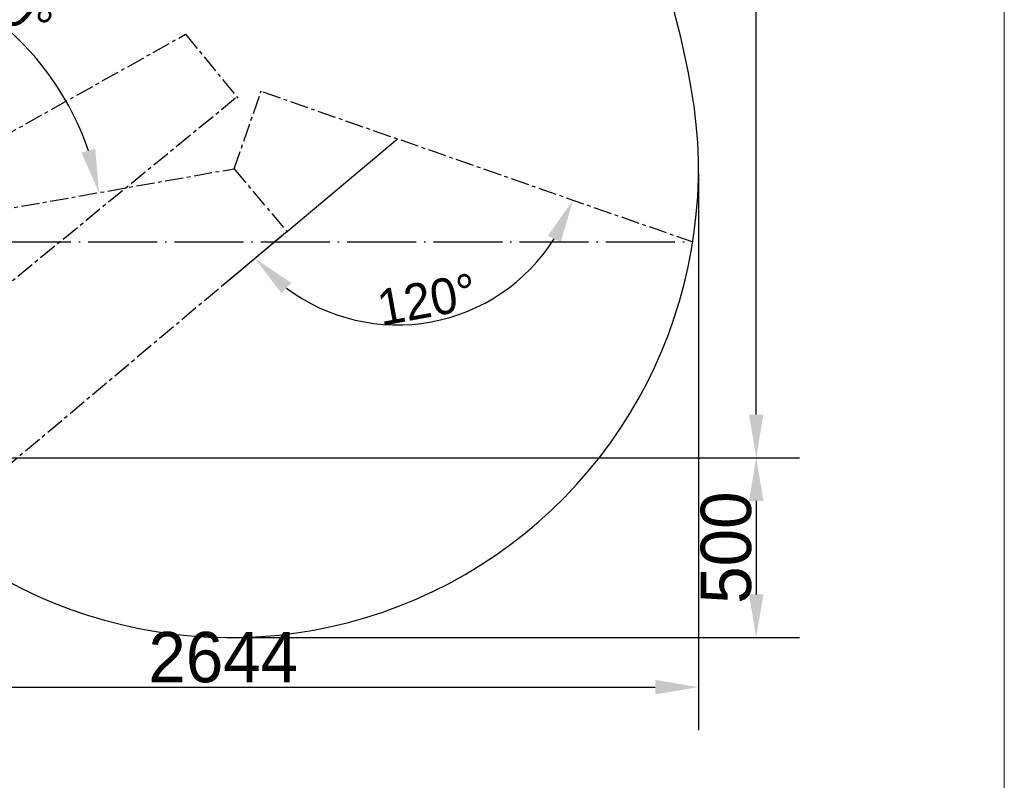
# Model space of a CAD drawing. Header units: millimetres. Extents: x -10540 to 6039, y -7467 to 6433.
# Tile 191 of 236: x -3635 to -896, y -762 to 1353. Entities that reach past the tile are written whole.
import ezdxf

# ---------------------------------------------------------------- set-up
doc = ezdxf.new("R2010")
doc.units = ezdxf.units.MM
doc.header["$LTSCALE"] = 8
doc.header["$PDSIZE"] = -1
doc.linetypes.add('ACAD_ISO04W100', pattern=[30, 24, -3, 0, -3])
doc.linetypes.add('CENTER', pattern=[10.16, 6.35, -1.27, 1.27, -1.27])
doc.layers.get('Defpoints').update_dxf_attribs({"true_color": 0x5e5e5e})
doc.layers.add('1轮廓实线层', color=7, linetype='Continuous', lineweight=18)
doc.layers.add('图框层', color=7, linetype='Continuous', lineweight=18)
doc.layers.add('细实线层', color=7, linetype='Continuous')
doc.dimstyles.new('ISO-25', dxfattribs={"dimscale": 20, "dimtxt": 5, "dimasz": 6, "dimexe": 6, "dimexo": 0.625, "dimtad": 1, "dimtoh": 1, "dimdec": 0, "dimtxsty": 'Standard', "dimcen": 2.5, "dimclrd": 1, "dimclre": 1, "dimclrt": 4, "dimadec": 1, "dimazin": 2, "dimtfac": 1, "dimtdec": 0, "dimtmove": 0, "dimatfit": 0, "dimfxl": 1, "dimarcsym": 0})

# ---------------------------------------------------------------- blocks, each defined once
blk = doc.blocks.new('ZwmFrameMain_A4^_^无分区图框^_^portrait')
at = {"layer": '1轮廓实线层'}
blk.add_line((180, 287), (180, 0), dxfattribs=at)
blk = doc.blocks.new('*D85')
at = {"color": 1, "lineweight": -2, "transparency": 16777216}
for p, q in [((-1747, 924.1), (-1747, -622.8)), ((-4390.8, 112.7), (-4390.8, -622.8)), ((-4270.8, -502.8), (-1867, -502.8))]:
    blk.add_line(p, q, dxfattribs=at)
at = {"color": 1, "transparency": 16777216}
for points in [[(-4270.8, -482.8), (-4270.8, -522.8), (-4390.8, -502.8)], [(-1867, -482.8), (-1867, -522.8), (-1747, -502.8)]]:
    blk.add_solid(points, dxfattribs=at)
at = {"layer": 'Defpoints', "color": 0, "transparency": 16777216}
for p in [(-1747, 936.6), (-4390.8, 125.2), (-1747, -502.8)]:
    blk.add_point(p, dxfattribs=at)
at = {"color": 4, "transparency": 16777216, "insert": (-3068.9, -420.3), "char_height": 100, "attachment_point": 5}
blk.add_mtext('{\\H1.4x;2644}', dxfattribs=at)
blk = doc.blocks.new('*D87')
at = {"color": 1, "lineweight": -2, "transparency": 16777216}
for p, q in [((-4078.3, 135.2), (-1466.2, 135.2)), ((-1586.2, 15.2), (-1586.2, -244.9)), ((-3035.9, -364.9), (-1466.2, -364.9))]:
    blk.add_line(p, q, dxfattribs=at)
at = {"color": 1, "transparency": 16777216}
for points in [[(-1606.2, 15.2), (-1566.2, 15.2), (-1586.2, 135.2)], [(-1606.2, -244.9), (-1566.2, -244.9), (-1586.2, -364.9)]]:
    blk.add_solid(points, dxfattribs=at)
at = {"layer": 'Defpoints', "color": 0, "transparency": 16777216}
for p in [(-4090.8, 135.2), (-3048.4, -364.9), (-1586.2, -364.9)]:
    blk.add_point(p, dxfattribs=at)
at = {"color": 4, "transparency": 16777216, "insert": (-1669.5, -114.9), "char_height": 100, "attachment_point": 5, "rotation": 90}
blk.add_mtext('{\\H1.4x;500}', dxfattribs=at)
blk = doc.blocks.new('*D88')
at = {"color": 1, "lineweight": -2, "transparency": 16777216}
for p, q in [((-4178.3, 3196.7), (-1466.2, 3196.7)), ((-1586.2, 255.2), (-1586.2, 3076.7)), ((-4078.3, 135.2), (-1466.2, 135.2))]:
    blk.add_line(p, q, dxfattribs=at)
at = {"color": 1, "transparency": 16777216}
for points in [[(-1606.2, 3076.7), (-1566.2, 3076.7), (-1586.2, 3196.7)], [(-1606.2, 255.2), (-1566.2, 255.2), (-1586.2, 135.2)]]:
    blk.add_solid(points, dxfattribs=at)
at = {"layer": 'Defpoints', "color": 0, "transparency": 16777216}
for p in [(-4190.8, 3196.7), (-1586.2, 3196.7), (-4090.8, 135.2)]:
    blk.add_point(p, dxfattribs=at)
at = {"color": 4, "transparency": 16777216, "insert": (-1669.5, 1665.9), "char_height": 100, "attachment_point": 5, "rotation": 90}
blk.add_mtext('{\\H1.4x;3061}', dxfattribs=at)
blk = doc.blocks.new('*D100')
at = {"layer": 'Defpoints', "color": 0, "transparency": 16777216}
for p in [(-4190.8, 2125.8), (-2909.8, 2125.2), (-3967.4, 1929.6), (-3669.8, 1679.1), (-3745.6, 668)]:
    blk.add_point(p, dxfattribs=at)
at = {"layer": '细实线层', "color": 1, "lineweight": -2, "transparency": 16777216}
blk.add_arc((-4001.9, 2125.7), 556.5, 292.3505, 347.5936, dxfattribs=at)
at = {"layer": '细实线层', "color": 1, "transparency": 16777216}
for points in [[(-3478.3, 2008.3), (-3438.5, 2004), (-3445.4, 2125.4)], [(-3784.7, 1591.8), (-3795.8, 1630.2), (-3905.5, 1577.6)]]:
    blk.add_solid(points, dxfattribs=at)
at = {"layer": '细实线层', "color": 4, "transparency": 16777216, "insert": (-3624, 1808.3), "char_height": 100, "attachment_point": 5, "rotation": 49.972}
blk.add_mtext('80°', dxfattribs=at)
blk = doc.blocks.new('*D101')
at = {"layer": 'Defpoints', "color": 0, "transparency": 16777216}
for p in [(-2958.8, 1152.4), (-2584.2, 1021.8), (-2895.7, 760.4), (-1762.7, 735.2), (-2671.8, 511.8)]:
    blk.add_point(p, dxfattribs=at)
at = {"layer": '细实线层', "color": 1, "lineweight": -2, "transparency": 16777216}
blk.add_line((-2905.2, 752.4), (-3072.5, 612), dxfattribs=at)
blk.add_arc((-2584.2, 1021.8), 517.5, 233.3255, 327.4512, dxfattribs=at)
at = {"layer": '细实线层', "color": 1, "transparency": 16777216}
for points in [[(-2166.1, 752.1), (-2130.1, 734.6), (-2095.7, 851.3)], [(-2907, 592.2), (-2879.6, 621.3), (-2980.6, 689.1)]]:
    blk.add_solid(points, dxfattribs=at)
at = {"layer": '细实线层', "color": 4, "transparency": 16777216, "insert": (-2502.3, 574.8), "char_height": 100, "attachment_point": 5, "rotation": 10.3884}
blk.add_mtext('120%%D', dxfattribs=at)
blk = doc.blocks.new('*D102')
at = {"layer": 'Defpoints', "color": 0, "transparency": 16777216}
for p in [(-4190.8, 1962.4), (-3558.4, 1206.2), (-3038.6, 938.6), (-4190.8, 802.6), (-4190.8, 735.4)]:
    blk.add_point(p, dxfattribs=at)
at = {"layer": '细实线层', "color": 1, "lineweight": -2, "transparency": 16777216}
blk.add_arc((-4190.8, 735.4), 788.4, 18.7291, 81.2709, dxfattribs=at)
at = {"layer": '细实线层', "color": 1, "transparency": 16777216}
for points in [[(-4072.7, 1494.8), (-4069.7, 1534.6), (-4190.8, 1523.8)], [(-3424.8, 993.5), (-3463.5, 983.6), (-3414.4, 872.3)]]:
    blk.add_solid(points, dxfattribs=at)
at = {"layer": '细实线层', "color": 4, "transparency": 16777216, "insert": (-3643.5, 1387.7), "char_height": 100, "attachment_point": 5, "rotation": 320}
blk.add_mtext('80°', dxfattribs=at)

msp = doc.modelspace()

# ---------------------------------------------------------------- linework, layer by layer
at = {"color": 4, "linetype": 'ACAD_ISO04W100'}
msp.add_line((-4405.2, 735.2), (-1762.6, 735.2), dxfattribs=at)
at = {"color": 4}
for centre, radius, start, end in [((-4190.8, 735.2), 2461.5, 10, 150), ((-3048.4, 936.6), 1301.5, 230.1788, 10)]:
    msp.add_arc(centre, radius, start, end, dxfattribs=at)
at = {"layer": '细实线层', "color": 2, "linetype": 'CENTER'}
for p, q in [((-4185, 744.9), (-3173.7, 1312.6)), ((-3173.7, 1312.6), (-3028.4, 1135.1)), ((-3038.6, 938.6), (-2963, 1155.3)), ((-2958.8, 1152.4), (-1762.7, 735.2)), ((-3034.4, 1134.7), (-4025.9, 323.6)), ((-4190.8, 735.4), (-3038.6, 938.6)), ((-3038.6, 938.3), (-2891.1, 762.6)), ((-2895.7, 760.4), (-3866, -54))]:
    msp.add_line(p, q, dxfattribs=at)
at = {"layer": '细实线层', "color": 1}
msp.add_line((-2895.7, 760.4), (-2584.2, 1021.8), dxfattribs=at)

# ---------------------------------------------------------------- block references
at = {"layer": '图框层', "xscale": 46.8, "yscale": 46.8, "zscale": 46.8}
msp.add_blockref('ZwmFrameMain_A4^_^无分区图框^_^portrait', (-9320, -7232.9), dxfattribs=at)

# ---------------------------------------------------------------- dimensions: what is measured, and where the dimension line sits
for base, p1, p2, picture, middle in [((-1586.1678, 3196.6564), (-4090.8258, 135.1722), (-4190.8258, 3196.6564), '*D88', (-1669.4543, 1665.9143)), ((-1586.2, -364.9), (-4090.8, 135.2), (-3048.4, -364.9), '*D87', (-1669.5, -114.9))]:
    dim = msp.add_linear_dim(base=base, p1=p1, p2=p2, angle=90, text='{\\H1.4x;<>}', dimstyle='ISO-25')
    dim.commit()
    dim.dimension.update_dxf_attribs({"geometry": picture, "text_midpoint": middle})
dim = msp.add_linear_dim(base=(-1747, -502.8), p1=(-4390.8, 125.2), p2=(-1747, 936.6), text='{\\H1.4x;<>}', dimstyle='ISO-25')
dim.commit()
dim.dimension.update_dxf_attribs({"geometry": '*D85', "text_midpoint": (-3068.9, -420.3)})
at = {"layer": '细实线层', "color": 2}
for base, line1, line2, picture, middle in [((-3669.8, 1679.1), ((-4190.8, 2125.8), (-2909.8, 2125.2)), ((-3967.4, 1929.6), (-3745.6, 668)), '*D100', (-3624, 1808.3)), ((-3558.4, 1206.2), ((-4190.8, 735.4), (-3038.6, 938.6)), ((-4190.8, 802.6), (-4190.8, 1962.4)), '*D102', (-3643.5, 1387.7))]:
    dim = msp.add_angular_dim_2l(base=base, line1=line1, line2=line2, dimstyle='ISO-25', dxfattribs=at)
    dim.commit()
    dim.dimension.update_dxf_attribs({"geometry": picture, "text_midpoint": middle})
at = {"layer": '细实线层', "color": 1}
dim = msp.add_angular_dim_2l(base=(-2671.8, 511.8), line1=((-2958.8, 1152.4), (-1762.7, 735.2)), line2=((-2895.7, 760.4), (-2584.2, 1021.8)), text='120%%D', dimstyle='ISO-25', dxfattribs=at)
dim.commit()
dim.dimension.update_dxf_attribs({"geometry": '*D101', "text_midpoint": (-2502.3, 574.8)})

doc.saveas('drawing.dxf')
